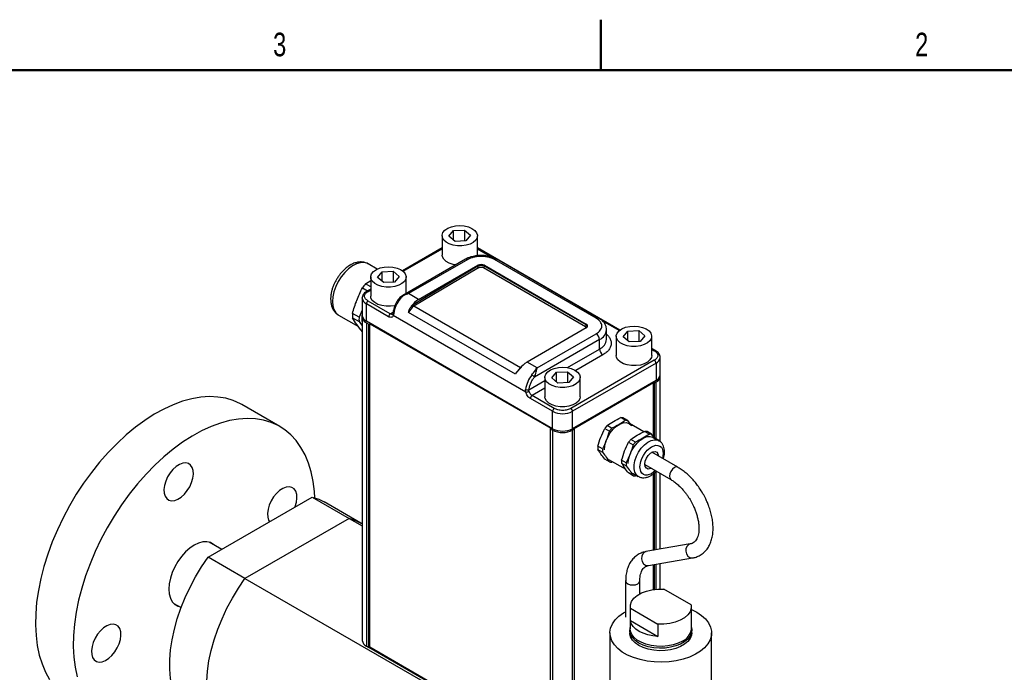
# Model space of a CAD drawing. Header units: inches. Extents: x 0.2 to 33.8, y 0.2 to 21.8.
# Tile 7 of 8: x 21.7 to 28.2, y 17.5 to 21.8. Entities that reach past the tile are written whole.
import ezdxf

# ---------------------------------------------------------------- set-up
doc = ezdxf.new("R2010")
doc.units = ezdxf.units.IN
doc.header["$MEASUREMENT"] = 0
doc.styles.add('SLDTEXTSTYLE0', font='TXT', dxfattribs={"width": 0.75})

msp = doc.modelspace()

# ---------------------------------------------------------------- linework, layer by layer
at = {"color": 7, "linetype": 'Continuous', "lineweight": 50}
for p, q in [((25.5, 21.5), (25.5, 21.8346)), ((0.5, 21.5), (33.5, 21.5))]:
    msp.add_line(p, q, dxfattribs=at)
at = {"color": 7, "linetype": 'Continuous', "lineweight": 25}
for p, q in [((24.4482, 20.4027), (24.4482, 20.2751)), ((24.4934, 20.3996), (24.5247, 20.4371)), ((24.5247, 20.4371), (24.5967, 20.4402)), ((24.5247, 20.3731), (24.5247, 20.4371)), ((24.5967, 20.4402), (24.6373, 20.4058)), ((24.5967, 20.4402), (24.5967, 20.3679)), ((24.6373, 20.4058), (24.606, 20.3683)), ((24.6826, 20.2751), (24.6826, 20.4027)), ((24.5341, 20.3652), (24.4934, 20.3996)), ((24.606, 20.3683), (24.5341, 20.3652)), ((24.4482, 20.3225), (24.1861, 20.1712)), ((25.6256, 19.7781), (24.6826, 20.3225)), ((24.0185, 20.1822), (23.959, 20.2166)), ((24.6024, 20.2469), (24.1888, 20.0081)), ((24.618, 20.2453), (24.2265, 20.0193)), ((24.2928, 19.981), (24.6843, 20.2071)), ((24.6843, 20.2005), (24.6843, 20.2071)), ((24.7285, 20.2071), (25.4028, 19.8179)), ((24.7285, 20.2008), (24.7285, 20.2071)), ((25.469, 19.8561), (24.7948, 20.2453)), ((25.4847, 19.8577), (24.8104, 20.2469)), ((24.0211, 20.1269), (24.0524, 20.1644)), ((24.0524, 20.1644), (24.1243, 20.1676)), ((24.0524, 20.1004), (24.0524, 20.1644)), ((24.1243, 20.1676), (24.165, 20.1331)), ((24.1243, 20.1676), (24.1243, 20.0952)), ((24.6843, 20.2005), (24.256, 19.9445)), ((24.6897, 20.1913), (24.2614, 19.9354)), ((24.7233, 20.1917), (25.3975, 19.8025)), ((25.4028, 19.8116), (24.7285, 20.2008)), ((23.9422, 20.0844), (23.9758, 20.1063)), ((23.9758, 20.065), (23.9422, 20.0844)), ((23.9758, 20.13), (23.9758, 20.0024)), ((24.0617, 20.0925), (24.0211, 20.1269)), ((24.1337, 20.0956), (24.0617, 20.0925)), ((24.165, 20.1331), (24.1337, 20.0956)), ((24.2102, 20.0205), (24.2102, 20.13)), ((23.9205, 20.0574), (23.9547, 20.0376)), ((23.9758, 20.0498), (23.9504, 20.0351)), ((24.2928, 19.981), (24.2265, 20.0193)), ((23.8786, 19.9606), (23.8774, 19.9568)), ((23.9197, 19.9897), (23.9197, 19.8747)), ((23.9472, 19.8364), (23.9472, 19.9514)), ((24.0939, 19.8667), (23.9472, 19.9514)), ((24.105, 19.8859), (23.9582, 19.9706)), ((23.8988, 19.8633), (23.855, 19.8886)), ((23.9197, 19.9102), (23.8988, 19.8633)), ((24.128, 19.8883), (24.125, 19.8738)), ((24.934, 19.4851), (24.2262, 19.8937)), ((24.256, 19.9445), (24.2435, 19.9352)), ((23.7631, 19.8772), (23.894, 19.8016)), ((23.855, 19.8596), (23.8988, 19.8343)), ((23.8988, 19.8343), (23.9198, 19.8063)), ((23.9198, 19.8649), (23.9198, 17.7214)), ((25.18, 19.1247), (23.9472, 19.8364)), ((23.9474, 19.8265), (23.9638, 19.817)), ((23.9474, 19.8265), (23.9474, 17.6831)), ((23.9638, 19.817), (23.9691, 19.8201)), ((23.9638, 17.6736), (23.9638, 19.817)), ((23.9641, 19.8172), (23.9641, 17.7634)), ((23.9691, 19.8201), (25.1687, 19.1275)), ((23.9691, 17.6766), (23.9691, 19.8201)), ((25.0022, 19.3674), (24.125, 19.8738)), ((25.4028, 19.8116), (25.4028, 19.8179)), ((25.4028, 19.7923), (25.0112, 19.5663)), ((25.0775, 19.528), (25.469, 19.7541)), ((25.5369, 19.7163), (25.5369, 19.7796)), ((25.6467, 19.7338), (25.678, 19.7713)), ((25.678, 19.7713), (25.75, 19.7745)), ((25.678, 19.7073), (25.678, 19.7713)), ((25.75, 19.7745), (25.7906, 19.74)), ((25.75, 19.7745), (25.75, 19.7021)), ((25.4911, 19.7158), (25.0597, 19.4668)), ((25.4911, 19.6525), (25.4911, 19.7158)), ((25.6015, 19.7369), (25.6015, 19.6093)), ((25.6873, 19.6994), (25.6467, 19.7338)), ((25.7593, 19.7025), (25.6873, 19.6994)), ((25.7906, 19.74), (25.7593, 19.7025)), ((25.8358, 19.6093), (25.8358, 19.7369)), ((25.8613, 19.642), (25.8358, 19.6567)), ((25.0775, 19.528), (25.0112, 19.5663)), ((25.8534, 19.5775), (25.3016, 19.2588)), ((25.8645, 19.5583), (25.3126, 19.2397)), ((25.8645, 19.5583), (25.8645, 19.4433)), ((25.892, 19.4816), (25.892, 19.5966)), ((24.9529, 19.5089), (24.9566, 19.513)), ((24.9744, 19.5298), (24.9619, 19.5205)), ((25.1743, 19.4611), (25.2057, 19.4987)), ((25.2057, 19.4987), (25.2776, 19.5018)), ((25.2057, 19.4346), (25.2057, 19.4987)), ((25.2776, 19.5018), (25.3183, 19.4674)), ((25.2776, 19.5018), (25.2776, 19.4294)), ((25.1291, 19.4642), (25.1291, 19.3367)), ((25.215, 19.4267), (25.1743, 19.4611)), ((25.287, 19.4298), (25.215, 19.4267)), ((25.3183, 19.4674), (25.287, 19.4298)), ((25.8645, 19.4433), (25.3126, 19.1247)), ((25.319, 19.1247), (25.8475, 19.4298)), ((25.3635, 19.3367), (25.3635, 19.4642)), ((25.8475, 19.4298), (25.8528, 19.4268)), ((25.8475, 19.4298), (25.8475, 19.0716)), ((25.8479, 19.0712), (25.8479, 19.4296)), ((25.8643, 19.4334), (25.8528, 19.4268)), ((25.8528, 19.4268), (25.8528, 19.0646)), ((25.8919, 19.0399), (25.8919, 19.4718)), ((25.0022, 19.3674), (25.0011, 19.3843)), ((25.18, 19.2397), (25.0333, 19.3244)), ((25.1911, 19.2588), (25.0443, 19.3436)), ((23.3733, 19.1393), (23.1228, 19.284)), ((25.18, 19.1247), (25.18, 19.2397)), ((25.3126, 19.1247), (25.3126, 19.2397)), ((25.6319, 19.1977), (25.6625, 19.18)), ((25.6777, 19.1786), (25.6471, 19.1963)), ((25.6963, 19.154), (25.6777, 19.1786)), ((25.1687, 19.1275), (25.1634, 19.1245)), ((25.1634, 19.1245), (25.1798, 19.115)), ((25.1634, 19.1245), (25.1634, 16.9811)), ((25.1798, 19.115), (25.1798, 16.9716)), ((25.3243, 19.1216), (25.3128, 19.115)), ((25.3128, 16.9716), (25.3128, 19.115)), ((25.3243, 19.1216), (25.319, 19.1247)), ((25.3243, 16.9782), (25.3243, 19.1216)), ((25.525, 19.1258), (25.5556, 19.1082)), ((25.5708, 19.1271), (25.5402, 19.1448)), ((25.7837, 19.1035), (25.688, 19.1587)), ((25.7897, 19.1066), (25.8204, 19.0889)), ((25.8356, 19.0875), (25.805, 19.1052)), ((25.6828, 19.0347), (25.7135, 19.017)), ((25.7287, 19.0359), (25.6981, 19.0536)), ((25.8541, 19.0628), (25.8356, 19.0875)), ((25.884, 19.0456), (25.8459, 19.0676)), ((25.5098, 18.99), (25.4791, 19.0077)), ((25.4791, 18.9874), (25.5098, 18.9697)), ((26.0096, 18.8689), (25.8374, 18.9682)), ((25.5556, 18.9045), (25.525, 18.9222)), ((25.5509, 18.9212), (25.6643, 18.8557)), ((25.5708, 18.9031), (25.5769, 18.9062)), ((25.6676, 18.8989), (25.637, 18.9165)), ((25.637, 18.8963), (25.6676, 18.8786)), ((25.7906, 18.887), (25.9627, 18.7877)), ((26.0103, 18.8684), (26.0098, 18.8688)), ((25.7135, 18.8133), (25.6828, 18.831)), ((25.7087, 18.8301), (25.7469, 18.808)), ((25.7287, 18.812), (25.7347, 18.8151)), ((25.8475, 18.8261), (25.8475, 18.3184)), ((25.8479, 18.3184), (25.8479, 18.8264)), ((25.8528, 18.8302), (25.8528, 18.3193)), ((25.8919, 18.3261), (25.8919, 18.8286)), ((22.8997, 18.2727), (23.5893, 18.6707)), ((23.5893, 18.6707), (23.8328, 18.5301)), ((23.9113, 18.4992), (23.6677, 18.6398)), ((23.8328, 18.5301), (23.1433, 18.1321)), ((23.8328, 18.5301), (23.9198, 18.4799)), ((23.9198, 18.4942), (23.9113, 18.4992)), ((22.9894, 18.3245), (22.9059, 18.3727)), ((26.0909, 18.3607), (25.7981, 18.3098)), ((23.1433, 18.1321), (22.8997, 18.2727)), ((25.8142, 18.2174), (26.1069, 18.2683)), ((25.8475, 18.2232), (25.8475, 18.0594)), ((25.8479, 18.0595), (25.8479, 18.2233)), ((25.8528, 18.2241), (25.8528, 18.0601)), ((25.8919, 18.0628), (25.8919, 18.2309)), ((23.1433, 18.1321), (25.3231, 16.8737)), ((25.6634, 18.1161), (25.6625, 17.8765)), ((25.7568, 18.0308), (25.7572, 18.1157)), ((26.0977, 17.9571), (25.9155, 18.0623)), ((22.6716, 17.9669), (22.7206, 17.9387)), ((25.6936, 17.9459), (25.6936, 17.7989)), ((25.6946, 17.8531), (25.6946, 17.9347)), ((25.6946, 17.9347), (25.8767, 17.8296)), ((26.0986, 17.7989), (26.0986, 17.9459)), ((25.6946, 17.8531), (25.8767, 17.7479)), ((25.8767, 17.8296), (25.8767, 17.7479)), ((23.9638, 17.7636), (23.9641, 17.7634)), ((23.9691, 17.7617), (23.9638, 17.7587)), ((23.9691, 17.7515), (23.9638, 17.7485)), ((23.9641, 17.7634), (23.9691, 17.7662)), ((25.5596, 17.7718), (25.5596, 17.2247)), ((25.6911, 17.7881), (25.6911, 17.7718)), ((26.1011, 17.7718), (26.1011, 17.7881)), ((26.2326, 17.2247), (26.2326, 17.7718)), ((23.9638, 17.6736), (23.9474, 17.6831)), ((23.9638, 17.687), (23.9691, 17.684)), ((23.9638, 17.6768), (25.1634, 16.9843)), ((25.1634, 16.9872), (23.9691, 17.6766))]:
    msp.add_line(p, q, dxfattribs=at)
at = {"color": 8, "linetype": 'Continuous', "lineweight": 25}
for p, q in [((24.1899, 20.1681), (24.4482, 20.3172)), ((24.6826, 20.3172), (24.7823, 20.2596)), ((23.9582, 20.0343), (23.9758, 20.0445)), ((24.105, 19.8859), (24.1239, 19.8968)), ((24.9675, 19.5277), (24.2614, 19.9354)), ((25.5057, 19.842), (25.6218, 19.775)), ((25.2779, 19.5294), (25.4911, 19.6525)), ((25.8358, 19.6514), (25.8534, 19.6412)), ((25.5132, 19.6142), (25.3327, 19.51)), ((25.0231, 19.3823), (25.1291, 19.4435)), ((25.8643, 19.4334), (25.8643, 19.057)), ((25.1291, 19.3925), (25.0443, 19.3436)), ((25.9124, 18.9597), (25.9076, 18.9277)), ((25.8643, 18.8411), (25.8643, 18.3213)), ((25.8643, 18.2261), (25.8643, 18.0614))]:
    msp.add_line(p, q, dxfattribs=at)
at = {"color": 7, "linetype": 'Continuous', "lineweight": 25, "flags": 128}
for points in [[(24.671, 20.3734), (24.655, 20.3591), (24.6334, 20.3476), (24.6075, 20.3396), (24.579, 20.3355), (24.5496, 20.3357), (24.5213, 20.34), (24.4956, 20.3483), (24.4744, 20.3601), (24.4589, 20.3745), (24.4501, 20.3906), (24.4485, 20.4076), (24.4542, 20.4242), (24.467, 20.4395), (24.4859, 20.4524), (24.5098, 20.4623), (24.5372, 20.4684), (24.5664, 20.4704), (24.5955, 20.4681), (24.6227, 20.4617), (24.6463, 20.4516), (24.6649, 20.4384), (24.6771, 20.423), (24.6824, 20.4064), (24.6803, 20.3894), (24.671, 20.3734)], [(24.5375, 20.2094), (24.5213, 20.2124), (24.4956, 20.2207), (24.4744, 20.2325), (24.4589, 20.2469), (24.4501, 20.263), (24.4482, 20.2751)], [(24.1986, 20.1007), (24.1826, 20.0864), (24.1611, 20.0749), (24.1352, 20.0669), (24.1067, 20.0628), (24.0773, 20.063), (24.0489, 20.0674), (24.0233, 20.0757), (24.0021, 20.0874), (23.9865, 20.1018), (23.9777, 20.1179), (23.9761, 20.1349), (23.9819, 20.1515), (23.9946, 20.1668), (24.0136, 20.1798), (24.0375, 20.1896), (24.0649, 20.1957), (24.0941, 20.1977), (24.1232, 20.1954), (24.1504, 20.189), (24.174, 20.1789), (24.1925, 20.1658), (24.2048, 20.1504), (24.21, 20.1337), (24.2079, 20.1168), (24.1986, 20.1007)], [(23.9197, 19.9894), (23.9197, 19.9897), (23.9198, 19.9914)], [(24.1367, 19.9397), (24.1352, 19.9393), (24.1067, 19.9353), (24.0773, 19.9354), (24.0489, 19.9398), (24.0233, 19.9481), (24.0021, 19.9598), (23.9865, 19.9742), (23.9777, 19.9904), (23.9758, 20.0024)], [(25.8242, 19.7076), (25.8083, 19.6933), (25.7867, 19.6818), (25.7608, 19.6738), (25.7323, 19.6697), (25.7029, 19.6699), (25.6746, 19.6743), (25.6489, 19.6826), (25.6277, 19.6943), (25.6122, 19.7087), (25.6034, 19.7248), (25.6018, 19.7418), (25.6075, 19.7584), (25.6203, 19.7737), (25.6392, 19.7867), (25.6631, 19.7965), (25.6905, 19.8026), (25.7197, 19.8046), (25.7488, 19.8023), (25.776, 19.7959), (25.7996, 19.7858), (25.8182, 19.7727), (25.8304, 19.7573), (25.8357, 19.7406), (25.8336, 19.7237), (25.8242, 19.7076)], [(25.8242, 19.58), (25.8083, 19.5658), (25.7867, 19.5543), (25.7608, 19.5462), (25.7323, 19.5422), (25.7029, 19.5423), (25.6746, 19.5467), (25.6489, 19.555), (25.6277, 19.5667), (25.6122, 19.5811), (25.6034, 19.5973), (25.6015, 19.6093)], [(25.8358, 19.6093), (25.8336, 19.5961), (25.8242, 19.58)], [(25.3519, 19.4349), (25.3359, 19.4207), (25.3143, 19.4092), (25.2885, 19.4011), (25.26, 19.3971), (25.2306, 19.3972), (25.2022, 19.4016), (25.1766, 19.4099), (25.1554, 19.4216), (25.1398, 19.436), (25.131, 19.4522), (25.1294, 19.4691), (25.1352, 19.4857), (25.1479, 19.501), (25.1669, 19.514), (25.1908, 19.5238), (25.2182, 19.5299), (25.2474, 19.5319), (25.2765, 19.5296), (25.3037, 19.5232), (25.3273, 19.5131), (25.3458, 19.5), (25.3581, 19.4846), (25.3633, 19.4679), (25.3612, 19.451), (25.3519, 19.4349)], [(23.1228, 19.284), (23.1129, 19.2895), (23.066, 19.3107), (23.0159, 19.3258), (22.9631, 19.3345), (22.9077, 19.3369), (22.8502, 19.3329), (22.7909, 19.3226), (22.7301, 19.306), (22.6683, 19.2832), (22.6057, 19.2544), (22.5429, 19.2197), (22.4802, 19.1794), (22.4179, 19.1336), (22.3565, 19.0828), (22.2963, 19.0271), (22.2377, 18.967), (22.1811, 18.9028), (22.1268, 18.8349), (22.0752, 18.7637), (22.0265, 18.6897), (21.9811, 18.6133), (21.9393, 18.535), (21.9013, 18.4553), (21.8673, 18.3747), (21.8375, 18.2936), (21.8122, 18.2125), (21.7915, 18.132), (21.7755, 18.0526), (21.7643, 17.9748), (21.758, 17.8989), (21.7566, 17.8256), (21.7602, 17.7552), (21.7687, 17.6882), (21.782, 17.6249), (21.8001, 17.5659), (21.8229, 17.5114), (21.8502, 17.4618)], [(25.3519, 19.3073), (25.3359, 19.2931), (25.3143, 19.2816), (25.2885, 19.2735), (25.26, 19.2695), (25.2306, 19.2696), (25.2022, 19.274), (25.1766, 19.2823), (25.1554, 19.294), (25.1398, 19.3084), (25.131, 19.3246), (25.1291, 19.3367)], [(25.3635, 19.3367), (25.3612, 19.3234), (25.3519, 19.3073)], [(23.6068, 18.666), (23.6041, 18.7075), (23.5956, 18.7746), (23.5823, 18.8378), (23.5642, 18.8968), (23.5414, 18.9513), (23.5141, 19.0009), (23.4824, 19.0453), (23.4466, 19.0843), (23.4069, 19.1175), (23.3634, 19.1448), (23.3165, 19.1661), (23.2665, 19.1811), (23.2136, 19.1899), (23.1583, 19.1923), (23.1008, 19.1883), (23.0414, 19.178), (22.9807, 19.1614), (22.9188, 19.1386), (22.8563, 19.1098), (22.7935, 19.0751), (22.7307, 19.0347), (22.6684, 18.989), (22.607, 18.9381), (22.5468, 18.8825), (22.4883, 18.8224), (22.4317, 18.7582), (22.3774, 18.6903), (22.3258, 18.6191), (22.2771, 18.5451), (22.2317, 18.4687), (22.1898, 18.3904), (22.1518, 18.3107), (22.1178, 18.23), (22.0881, 18.1489), (22.0627, 18.0679), (22.042, 17.9874), (22.026, 17.908), (22.0148, 17.8301), (22.0085, 17.7543), (22.0072, 17.6809), (22.0107, 17.6105), (22.0192, 17.5435), (22.0325, 17.4803)], [(25.5226, 18.984), (25.5253, 19.0113), (25.5329, 19.0402), (25.5453, 19.069), (25.5617, 19.0963), (25.5811, 19.1205), (25.6027, 19.1404), (25.6251, 19.1548), (25.6473, 19.1631), (25.6679, 19.1647), (25.6859, 19.1596), (25.7004, 19.1481), (25.7033, 19.1444)], [(25.6805, 18.8929), (25.6831, 18.9202), (25.6908, 18.949), (25.7032, 18.9779), (25.7195, 19.0051), (25.739, 19.0294), (25.7605, 19.0492), (25.783, 19.0637), (25.8051, 19.072), (25.8258, 19.0736), (25.8438, 19.0685), (25.8582, 19.057), (25.8611, 19.0532)], [(25.885, 19.045), (25.8898, 19.0417), (25.8914, 19.0403)], [(25.7905, 18.8893), (25.7932, 18.9086), (25.801, 18.9287), (25.813, 18.9472), (25.8277, 18.9619), (25.8433, 18.9709), (25.8579, 18.9732), (25.8699, 18.9685), (25.8777, 18.9574), (25.8804, 18.9435)], [(22.7216, 18.6715), (22.7425, 18.6907), (22.7616, 18.714), (22.7778, 18.7402), (22.7903, 18.7681), (22.7985, 18.7962), (22.802, 18.8231), (22.8007, 18.8474), (22.7945, 18.868), (22.7838, 18.8838), (22.7692, 18.8941), (22.7513, 18.8982), (22.7311, 18.896), (22.7096, 18.8877), (22.6878, 18.8735), (22.6668, 18.8543), (22.6478, 18.831), (22.6316, 18.8048), (22.6191, 18.7769), (22.6109, 18.7488), (22.6074, 18.7219), (22.6087, 18.6976), (22.6149, 18.677), (22.6256, 18.6611), (22.6402, 18.6509), (22.6581, 18.6468), (22.6783, 18.6489), (22.6998, 18.6573), (22.7216, 18.6715)], [(25.8335, 18.8623), (25.8277, 18.8597), (25.813, 18.8573), (25.801, 18.862), (25.7932, 18.8731), (25.7905, 18.8893)], [(23.4734, 18.6038), (23.4756, 18.6096), (23.4838, 18.6377), (23.4873, 18.6646), (23.486, 18.6889), (23.4798, 18.7095), (23.4691, 18.7253), (23.4545, 18.7356), (23.4366, 18.7397), (23.4164, 18.7375), (23.3949, 18.7292), (23.3731, 18.715), (23.3522, 18.6958), (23.3331, 18.6725), (23.317, 18.6463), (23.3044, 18.6184), (23.2962, 18.5903), (23.2927, 18.5634), (23.2941, 18.5391), (23.3002, 18.5184), (23.3067, 18.5076)], [(23.5893, 18.6707), (23.6324, 18.657), (23.6677, 18.6398)], [(23.8328, 18.5301), (23.8759, 18.5164), (23.9113, 18.4992)], [(23.9113, 18.4992), (23.8759, 18.5164), (23.8328, 18.5301)], [(22.9432, 18.3511), (22.9359, 18.3577), (22.9152, 18.3697), (22.8913, 18.3752), (22.8648, 18.3742), (22.8365, 18.3666), (22.8074, 18.3527), (22.7783, 18.333), (22.7501, 18.3079), (22.7236, 18.2784), (22.6996, 18.2452), (22.6789, 18.2094), (22.6622, 18.172), (22.6498, 18.1343), (22.6422, 18.0973), (22.6397, 18.0622), (22.6422, 18.03), (22.6498, 18.0018), (22.6622, 17.9783), (22.6789, 17.9604), (22.6996, 17.9484), (22.709, 17.9454)], [(22.8213, 17.1737), (22.8168, 17.1763), (22.7804, 17.2023), (22.7479, 17.2342), (22.7196, 17.2716), (22.6956, 17.3143), (22.6762, 17.3619), (22.6614, 17.414), (22.6515, 17.4702), (22.6466, 17.5301), (22.6466, 17.593), (22.6515, 17.6586), (22.6614, 17.7262), (22.6762, 17.7954), (22.6956, 17.8654), (22.7196, 17.9358), (22.7479, 18.006), (22.7804, 18.0753), (22.8168, 18.1433), (22.8566, 18.2092), (22.8997, 18.2727)], [(23.0649, 17.033), (23.0603, 17.0357), (23.024, 17.0617), (22.9915, 17.0935), (22.9632, 17.131), (22.9392, 17.1736), (22.9197, 17.2213), (22.905, 17.2734), (22.8951, 17.3296), (22.8902, 17.3895), (22.8902, 17.4524), (22.8951, 17.518), (22.905, 17.5856), (22.9197, 17.6548), (22.9392, 17.7248), (22.9632, 17.7952), (22.9915, 17.8654), (23.024, 17.9347), (23.0603, 18.0026), (23.1002, 18.0686), (23.1433, 18.1321)], [(23.0649, 17.033), (23.0603, 17.0357), (23.024, 17.0617), (22.9915, 17.0935), (22.9632, 17.131), (22.9392, 17.1736), (22.9197, 17.2213), (22.905, 17.2734), (22.8951, 17.3296), (22.8902, 17.3895), (22.8902, 17.4524), (22.8951, 17.518), (22.905, 17.5856), (22.9197, 17.6548), (22.9392, 17.7248), (22.9632, 17.7952), (22.9915, 17.8654), (23.024, 17.9347), (23.0603, 18.0026), (23.1002, 18.0686), (23.1433, 18.1321)], [(25.6642, 18.1207), (25.6634, 18.116), (25.6634, 18.1159)], [(25.6946, 17.9347), (25.6947, 17.9576), (25.7024, 17.98), (25.7176, 18.0011), (25.7396, 18.0201), (25.7676, 18.0363), (25.8006, 18.049), (25.8371, 18.0577), (25.8759, 18.0622), (25.9155, 18.0623)], [(26.0986, 17.9269), (26.1341, 17.9091), (26.1662, 17.8877), (26.1925, 17.8637), (26.2126, 17.8378), (26.2259, 17.8105), (26.2321, 17.7824), (26.2312, 17.7541), (26.2232, 17.7261), (26.2082, 17.6991), (26.1865, 17.6736), (26.1587, 17.6503), (26.1252, 17.6295), (26.0869, 17.6118), (26.0445, 17.5974), (25.999, 17.5868), (25.9512, 17.5801), (25.9023, 17.5776), (25.8532, 17.5791), (25.8051, 17.5848), (25.7589, 17.5944), (25.7156, 17.6078), (25.6762, 17.6248), (25.6415, 17.6448), (25.6122, 17.6676), (25.5889, 17.6926), (25.5722, 17.7192), (25.5624, 17.747), (25.5597, 17.7753), (25.5642, 17.8036), (25.5757, 17.8311), (25.5941, 17.8574), (25.6189, 17.8819), (25.6497, 17.904), (25.6626, 17.9116)], [(26.0977, 17.9571), (26.0976, 17.9343), (26.0899, 17.9118), (26.0747, 17.8907), (26.0526, 17.8717), (26.0246, 17.8556), (25.9917, 17.8429), (25.9552, 17.8341), (25.9163, 17.8296), (25.8767, 17.8296)], [(22.2418, 17.6031), (22.2627, 17.6223), (22.2817, 17.6456), (22.2979, 17.6718), (22.3104, 17.6997), (22.3186, 17.7278), (22.3221, 17.7547), (22.3208, 17.779), (22.3146, 17.7996), (22.3039, 17.8154), (22.2893, 17.8257), (22.2714, 17.8298), (22.2512, 17.8276), (22.2297, 17.8193), (22.2079, 17.8051), (22.187, 17.7859), (22.168, 17.7626), (22.1518, 17.7364), (22.1393, 17.7085), (22.131, 17.6804), (22.1275, 17.6535), (22.1289, 17.6292), (22.135, 17.6086), (22.1457, 17.5927), (22.1604, 17.5825), (22.1782, 17.5784), (22.1984, 17.5806), (22.22, 17.5889), (22.2418, 17.6031)], [(26.0986, 17.8065), (26.1009, 17.7936), (26.0992, 17.7718), (26.0905, 17.7505), (26.0752, 17.7305), (26.0539, 17.7125), (26.0271, 17.6971), (25.9959, 17.6847), (25.9613, 17.6759), (25.9245, 17.6709), (25.8867, 17.6699), (25.8492, 17.6729), (25.8133, 17.6798), (25.7803, 17.6905), (25.7512, 17.7044), (25.727, 17.7212), (25.7086, 17.7403), (25.6966, 17.761), (25.6914, 17.7826), (25.6931, 17.8045), (25.6936, 17.8065)], [(26.0393, 17.7163), (26.0106, 17.7025), (25.9779, 17.692), (25.9425, 17.6851), (25.9055, 17.6822), (25.8682, 17.6832), (25.8318, 17.6881), (25.7976, 17.6968), (25.7668, 17.709), (25.7404, 17.7243), (25.7192, 17.7421), (25.7041, 17.7618), (25.6956, 17.7828), (25.6936, 17.7989)], [(25.8767, 17.7479), (25.8425, 17.7515), (25.8098, 17.7585), (25.7796, 17.7687), (25.753, 17.7816), (25.7305, 17.797), (25.713, 17.8144), (25.7009, 17.8333), (25.6946, 17.8531)], [(26.1011, 17.7718), (26.0992, 17.7554), (26.0905, 17.7342), (26.0752, 17.7142), (26.0539, 17.6962), (26.0271, 17.6807), (25.9959, 17.6684), (25.9613, 17.6596), (25.9245, 17.6546), (25.8867, 17.6536), (25.8492, 17.6566), (25.8133, 17.6635), (25.7803, 17.6741), (25.7512, 17.6881), (25.727, 17.7049), (25.7086, 17.724), (25.6966, 17.7447), (25.6914, 17.7663), (25.6911, 17.7718)]]:
    msp.add_lwpolyline(points, dxfattribs=at)
at = {"color": 8, "linetype": 'Continuous', "lineweight": 25, "flags": 128}
for points in [[(23.959, 20.2166), (23.9518, 20.2202), (23.9303, 20.2255), (23.9063, 20.2243), (23.8807, 20.2167), (23.8544, 20.2029), (23.8284, 20.1835), (23.8035, 20.1592), (23.7807, 20.1308), (23.7608, 20.0994), (23.7445, 20.0661), (23.7324, 20.0321), (23.725, 19.9987), (23.7225, 19.9669), (23.725, 19.9381), (23.7324, 19.9132), (23.7445, 19.8931), (23.7608, 19.8786), (23.7631, 19.8772)], [(24.1699, 19.9848), (24.1679, 19.9859), (24.1661, 19.9867), (24.1647, 19.9871), (24.1638, 19.9871), (24.1633, 19.9868)], [(24.128, 19.8883), (24.1261, 19.8896), (24.1246, 19.8911), (24.1237, 19.8926), (24.1234, 19.8941), (24.1234, 19.8946)], [(25.7465, 18.8082), (25.7344, 18.8185), (25.7243, 18.8359), (25.7191, 18.8582), (25.7191, 18.8842), (25.7243, 18.9125), (25.7344, 18.9416), (25.7489, 18.9698), (25.767, 18.9958), (25.7877, 19.018), (25.8098, 19.0353), (25.8323, 19.0468), (25.8539, 19.0518), (25.8734, 19.0501), (25.885, 19.045)], [(25.8608, 18.8465), (25.8355, 18.8264), (25.8071, 18.8163), (25.7934, 18.8165), (25.781, 18.821), (25.771, 18.8294), (25.7639, 18.8412), (25.7585, 18.8708), (25.7639, 18.9067), (25.771, 18.9267), (25.781, 18.9467), (25.7934, 18.9653), (25.8071, 18.9815), (25.8355, 19.0041), (25.8638, 19.0143), (25.8776, 19.014), (25.8899, 19.0095), (25.8999, 19.0011), (25.907, 18.9893), (25.9124, 18.9597), (25.9124, 18.9597)], [(26.0098, 18.8688), (26.0097, 18.8688), (25.999, 18.871), (25.9863, 18.8666), (25.9736, 18.8565), (25.9628, 18.842), (25.9556, 18.8254), (25.953, 18.8093), (25.9555, 18.7961), (25.9626, 18.7877), (25.9628, 18.7876)], [(26.0907, 18.3606), (26.081, 18.3571), (26.0697, 18.3466), (26.0628, 18.3312), (26.0614, 18.3133), (26.0657, 18.2955), (26.0751, 18.2807), (26.0881, 18.2709), (26.1028, 18.2679), (26.1069, 18.2683)], [(25.7981, 18.3098), (25.7882, 18.3062), (25.7769, 18.2957), (25.77, 18.2803), (25.7687, 18.2624), (25.773, 18.2446), (25.7824, 18.2298), (25.7954, 18.2201), (25.81, 18.217), (25.8142, 18.2174)], [(25.6634, 18.1159), (25.667, 18.1057), (25.6772, 18.0969), (25.6924, 18.091), (25.7103, 18.0889), (25.7283, 18.0909), (25.7435, 18.0967), (25.7536, 18.1055), (25.7572, 18.1155)]]:
    msp.add_lwpolyline(points, dxfattribs=at)
at = {"color": 7, "linetype": 'Continuous', "lineweight": 25}
for centre, radius, start, end in [((24.6089, 20.2326), 0.0157, 54.38242, 114.30712), ((24.7064, 20.1644), 0.048, 62.60967, 117.39033), ((24.696, 20.2012), 0.0117, 183.63885, 237.52085), ((24.717, 20.2013), 0.0116, 303.22971, 357.34769), ((24.2038, 19.8519), 0.35, 138.36548, 144.04537), ((23.9712, 19.9503), 0.024, 122.60548, 177.39452), ((24.3267, 19.8595), 0.2007, 141.34696, 171.7316), ((24.38, 19.8377), 0.1678, 121.32924, 144.46689), ((24.0586, 19.8741), 0.2042, 175.93093, 184.06907), ((24.1004, 19.8563), 0.1833, 170.37119, 189.82048), ((24.1179, 19.8656), 0.024, 122.60548, 177.39452), ((24.3132, 19.856), 0.0948, 123.11163, 156.52364), ((24.2676, 19.9453), 0.0117, 183.63885, 237.52085), ((24.1024, 19.8488), 0.2042, 175.93093, 184.06907), ((23.9666, 19.8793), 0.0472, 185.6948, 245.62534), ((23.9649, 19.8677), 0.0448, 177.76601, 246.92774), ((25.3979, 19.8051), 0.0136, 290.78342, 69.21658), ((25.3912, 19.8121), 0.0116, 303.22971, 357.34769), ((25.4432, 19.7136), 0.048, 2.60548, 57.39452), ((25.5391, 19.6547), 0.048, 182.60548, 237.39452), ((25.0984, 19.423), 0.1678, 121.32924, 144.46689), ((25.8405, 19.5572), 0.024, 2.60548, 57.39452), ((25.1998, 19.3554), 0.2007, 141.34696, 171.7316), ((25.0111, 19.4257), 0.0636, 40.14892, 59.92062), ((25.8479, 19.4739), 0.0437, 292.05281, 3.25344), ((25.845, 19.4862), 0.0472, 294.37466, 354.3052), ((25.0144, 19.4088), 0.0279, 241.59252, 288.18079), ((25.0049, 19.4053), 0.038, 265.91885, 299.4458), ((25.0709, 19.3846), 0.0488, 194.68144, 237.11209), ((25.0573, 19.3233), 0.024, 122.60548, 177.39452), ((25.204, 19.2386), 0.024, 122.60548, 177.39452), ((25.2463, 19.3677), 0.1441, 242.60967, 297.39033), ((25.2886, 19.2386), 0.024, 2.60548, 57.39452), ((25.6341, 19.1365), 0.0612, 77.72327, 92.0577), ((25.6647, 19.1188), 0.0612, 77.72327, 92.0577), ((25.2463, 19.2433), 0.1445, 242.60967, 297.39033), ((25.2463, 19.2526), 0.1441, 242.60967, 297.39033), ((25.7233, 18.982), 0.245, 138.36548, 144.04537), ((25.754, 18.9643), 0.245, 138.36548, 144.04537), ((25.7919, 19.0454), 0.0612, 77.72327, 92.0577), ((25.8812, 18.8909), 0.245, 138.36548, 144.04537), ((25.9118, 18.8732), 0.245, 138.36548, 144.04537), ((25.8226, 19.0277), 0.0612, 77.72327, 92.0577), ((25.6217, 18.9975), 0.1429, 175.93093, 184.06907), ((25.6523, 18.9798), 0.1429, 175.93093, 184.06907), ((25.5686, 18.9643), 0.0612, 257.72327, 272.0577), ((25.7796, 18.9064), 0.1429, 175.93093, 184.06907), ((25.8102, 18.8887), 0.1429, 175.93093, 184.06907), ((25.7265, 18.8731), 0.0612, 257.72327, 272.0577), ((25.9983, 17.8083), 0.1008, 294.02892, 354.65094), ((23.9669, 17.7261), 0.0473, 185.6948, 245.62534)]:
    msp.add_arc(centre, radius, start, end, dxfattribs=at)
at = {"color": 8, "linetype": 'Continuous', "lineweight": 25}
for centre, radius, start, end in [((24.804, 20.2326), 0.0157, 65.69288, 125.61758), ((23.9536, 20.0279), 0.00788, 54.42612, 113.80714), ((23.9667, 19.9944), 0.0473, 186.10217, 245.58974), ((24.1141, 19.8983), 0.0155, 233.79438, 294.27646), ((24.1323, 19.8824), 0.0113, 161.52345, 229.85113), ((25.4782, 19.8433), 0.0158, 66.49444, 125.54739), ((25.4622, 19.7849), 0.0749, 292.73691, 355.96478), ((25.4587, 19.7241), 0.0786, 294.37466, 354.3052), ((25.858, 19.6348), 0.00791, 66.87253, 125.51403), ((25.846, 19.6006), 0.0461, 293.6592, 355.39342), ((25.0234, 19.4458), 0.0977, 127.35759, 156.25764)]:
    msp.add_arc(centre, radius, start, end, dxfattribs=at)
at = {"color": 7, "linetype": 'Continuous', "lineweight": 25}
for points, knots in [([(24.7064, 20.2722), (24.696, 20.2719), (24.6813, 20.2713), (24.6604, 20.268), (24.6431, 20.2641), (24.624, 20.2575), (24.6103, 20.2517), (24.6037, 20.2475), (24.6026, 20.2467)], [0, 0, 0, 0, 0.275084, 0.387032, 0.57102, 0.759224, 0.958997, 1, 1, 1, 1]), ([(24.8101, 20.2466), (24.8083, 20.2478), (24.8008, 20.2527), (24.7852, 20.259), (24.7661, 20.2651), (24.7474, 20.269), (24.7281, 20.2716), (24.7141, 20.272), (24.7064, 20.2722)], [0, 0, 0, 0, 0.066207, 0.277181, 0.480038, 0.630266, 0.797992, 1, 1, 1, 1]), ([(23.9576, 20.2167), (23.9525, 20.2195), (23.9406, 20.2259), (23.9192, 20.2297), (23.8951, 20.2292), (23.8705, 20.2233), (23.8467, 20.2129), (23.8246, 20.1991), (23.8046, 20.183), (23.7882, 20.1666), (23.774, 20.1502), (23.7609, 20.1327), (23.7527, 20.1193), (23.7483, 20.112)], [0, 0, 0, 0, 0.075487, 0.175728, 0.279102, 0.38513, 0.49068, 0.592024, 0.685765, 0.774682, 0.839873, 0.91251, 1, 1, 1, 1]), ([(24.7948, 20.2453), (24.7825, 20.2511), (24.7636, 20.2599), (24.732, 20.2654), (24.7064, 20.267), (24.6809, 20.2654), (24.6493, 20.2599), (24.6303, 20.2511), (24.618, 20.2453)], [0, 0, 0, 0, 0.239457, 0.368361, 0.5, 0.631639, 0.760543, 1, 1, 1, 1]), ([(24.7285, 20.2008), (24.727, 20.2016), (24.7239, 20.2032), (24.7165, 20.2053), (24.7064, 20.2064), (24.6963, 20.2052), (24.689, 20.2029), (24.6859, 20.2013), (24.6843, 20.2005)], [0, 0, 0, 0, 0.128329, 0.253696, 0.499986, 0.746284, 0.87166, 1, 1, 1, 1]), ([(24.6897, 20.1913), (24.6921, 20.1925), (24.6957, 20.1942), (24.7017, 20.1953), (24.7065, 20.1957), (24.7114, 20.1954), (24.7174, 20.1944), (24.721, 20.1928), (24.7233, 20.1917)], [0, 0, 0, 0, 0.23946, 0.369602, 0.500025, 0.630159, 0.760574, 1, 1, 1, 1]), ([(23.7483, 20.112), (23.7427, 20.1017), (23.735, 20.0872), (23.726, 20.065), (23.7196, 20.046), (23.7142, 20.0235), (23.7109, 20.0003), (23.7103, 19.9769), (23.7126, 19.9539), (23.7183, 19.932), (23.7276, 19.9115), (23.7412, 19.8939), (23.7532, 19.8823), (23.7614, 19.8786), (23.7627, 19.878)], [0, 0, 0, 0, 0.118784, 0.167254, 0.247057, 0.328944, 0.416027, 0.506179, 0.598765, 0.692864, 0.787786, 0.883426, 0.981078, 1, 1, 1, 1]), ([(23.855, 19.8886), (23.8639, 19.9176), (23.8817, 19.9762), (23.9075, 20.0302), (23.9205, 20.0574)], [0, 0, 0, 0, 0.496568, 1, 1, 1, 1]), ([(23.9506, 20.035), (23.9471, 20.0329), (23.9394, 20.0282), (23.9299, 20.0188), (23.9228, 20.0069), (23.9192, 19.9965), (23.9201, 19.9906), (23.9202, 19.9894)], [0, 0, 0, 0, 0.19107, 0.430305, 0.676649, 0.934195, 1, 1, 1, 1]), ([(23.9582, 19.9706), (23.952, 19.975), (23.9425, 19.9818), (23.9365, 19.9932), (23.9348, 20.0024), (23.9365, 20.0117), (23.9425, 20.0231), (23.952, 20.0299), (23.9582, 20.0343)], [0, 0, 0, 0, 0.2394568, 0.3683607, 0.5, 0.6316393, 0.7605432, 1, 1, 1, 1]), ([(24.2265, 20.0193), (24.2159, 20.0158), (24.1947, 20.0089), (24.1781, 19.9928), (24.1699, 19.9848)], [0, 0, 0, 0, 0.501335, 1, 1, 1, 1]), ([(24.1472, 19.963), (24.1428, 19.9547), (24.1367, 19.9431), (24.1302, 19.9253), (24.1259, 19.9107), (24.1243, 19.8999), (24.1235, 19.8946)], [0, 0, 0, 0, 0.371363, 0.521242, 0.766818, 1, 1, 1, 1]), ([(24.1634, 19.9868), (24.1628, 19.9861), (24.1568, 19.9789), (24.1518, 19.9706), (24.1472, 19.963)], [0, 0, 0, 0, 0.091534, 1, 1, 1, 1]), ([(24.1887, 20.0081), (24.1841, 20.0052), (24.1745, 19.9992), (24.1671, 19.991), (24.1633, 19.9868)], [0, 0, 0, 0, 0.487109, 1, 1, 1, 1]), ([(24.1215, 19.886), (24.1213, 19.8856), (24.1208, 19.8843), (24.1207, 19.8843), (24.1205, 19.8843), (24.1204, 19.8843)], [0, 0, 0, 0, 0.2555491, 0.7985077, 1, 1, 1, 1]), ([(24.1234, 19.8946), (24.1231, 19.8926), (24.1226, 19.8891), (24.1219, 19.887), (24.1216, 19.8861)], [0, 0, 0, 0, 0.569609, 1, 1, 1, 1]), ([(24.2262, 19.8937), (24.2281, 19.9011), (24.2318, 19.9159), (24.2396, 19.9288), (24.2435, 19.9352)], [0, 0, 0, 0, 0.499948, 1, 1, 1, 1]), ([(23.9205, 19.7664), (23.9077, 19.7829), (23.8819, 19.8163), (23.864, 19.8451), (23.855, 19.8596)], [0, 0, 0, 0, 0.496568, 1, 1, 1, 1]), ([(24.125, 19.8738), (24.1236, 19.8711), (24.1207, 19.8657), (24.1131, 19.862), (24.1039, 19.8619), (24.0972, 19.8651), (24.0939, 19.8667)], [0, 0, 0, 0, 0.244126, 0.5, 0.755874, 1, 1, 1, 1]), ([(25.469, 19.7541), (25.479, 19.7612), (25.4943, 19.7721), (25.5038, 19.7903), (25.5066, 19.8051), (25.5038, 19.8199), (25.4943, 19.8381), (25.479, 19.849), (25.469, 19.8561)], [0, 0, 0, 0, 0.239457, 0.368361, 0.5, 0.631639, 0.760543, 1, 1, 1, 1]), ([(25.5365, 19.7796), (25.5362, 19.7854), (25.5357, 19.798), (25.528, 19.8166), (25.5155, 19.8341), (25.5007, 19.8479), (25.4891, 19.8547), (25.4844, 19.8574)], [0, 0, 0, 0, 0.181325, 0.397821, 0.620936, 0.845666, 1, 1, 1, 1]), ([(25.3975, 19.8025), (25.3994, 19.8011), (25.4024, 19.799), (25.4041, 19.7955), (25.4047, 19.7934), (25.4044, 19.7923), (25.4044, 19.7921)], [0, 0, 0, 0, 0.453791, 0.700432, 0.947617, 1, 1, 1, 1]), ([(25.4117, 19.7987), (25.4118, 19.7994), (25.4119, 19.8022), (25.4093, 19.807), (25.4048, 19.8101), (25.4028, 19.8116)], [0, 0, 0, 0, 0.137, 0.602316, 1, 1, 1, 1]), ([(25.8534, 19.6412), (25.8597, 19.6368), (25.8692, 19.63), (25.8752, 19.6186), (25.8769, 19.6093), (25.8752, 19.6001), (25.8692, 19.5887), (25.8597, 19.5819), (25.8534, 19.5775)], [0, 0, 0, 0, 0.239457, 0.368361, 0.5, 0.631639, 0.760543, 1, 1, 1, 1]), ([(25.8914, 19.5969), (25.8913, 19.6009), (25.8909, 19.6102), (25.8837, 19.6231), (25.8737, 19.6343), (25.8648, 19.6395), (25.8609, 19.6417)], [0, 0, 0, 0, 0.222205, 0.506371, 0.785921, 1, 1, 1, 1]), ([(24.9619, 19.5205), (24.9572, 19.5145), (24.9477, 19.5027), (24.9385, 19.491), (24.934, 19.4851)], [0, 0, 0, 0, 0.500052, 1, 1, 1, 1]), ([(25.043, 19.4808), (25.0495, 19.4898), (25.0625, 19.5079), (25.0725, 19.5213), (25.0775, 19.528)], [0, 0, 0, 0, 0.498665, 1, 1, 1, 1]), ([(25.0597, 19.4668), (25.0621, 19.472), (25.0671, 19.4834), (25.0716, 19.5006), (25.0749, 19.5163), (25.0766, 19.5241), (25.0775, 19.528)], [0, 0, 0, 0, 0.228343, 0.498486, 0.748865, 1, 1, 1, 1]), ([(25.0231, 19.3823), (25.0243, 19.3893), (25.0267, 19.4036), (25.0348, 19.4258), (25.0458, 19.4475), (25.0551, 19.4604), (25.0597, 19.4668)], [0, 0, 0, 0, 0.246946, 0.5, 0.753054, 1, 1, 1, 1]), ([(25.0333, 19.3244), (25.03, 19.3266), (25.0233, 19.3312), (25.0141, 19.3419), (25.0065, 19.3544), (25.0036, 19.3631), (25.0022, 19.3674)], [0, 0, 0, 0, 0.244126, 0.5, 0.755874, 1, 1, 1, 1]), ([(25.0236, 19.3722), (25.0232, 19.3739), (25.0225, 19.3773), (25.0229, 19.3807), (25.0231, 19.3823)], [0, 0, 0, 0, 0.503465, 1, 1, 1, 1]), ([(25.3016, 19.2588), (25.2939, 19.2553), (25.282, 19.2497), (25.2623, 19.2463), (25.2463, 19.2453), (25.2303, 19.2463), (25.2106, 19.2497), (25.1988, 19.2553), (25.1911, 19.2588)], [0, 0, 0, 0, 0.239457, 0.368361, 0.5, 0.631639, 0.760543, 1, 1, 1, 1]), ([(25.5402, 19.1448), (25.554, 19.1543), (25.5818, 19.1736), (25.6151, 19.1896), (25.6319, 19.1977)], [0, 0, 0, 0, 0.496568, 1, 1, 1, 1]), ([(25.6625, 19.18), (25.6487, 19.1705), (25.6209, 19.1512), (25.5876, 19.1352), (25.5708, 19.1271)], [0, 0, 0, 0, 0.4965683, 1, 1, 1, 1]), ([(25.4791, 19.0077), (25.4853, 19.028), (25.4979, 19.069), (25.5159, 19.1068), (25.525, 19.1258)], [0, 0, 0, 0, 0.496568, 1, 1, 1, 1]), ([(25.5556, 19.1082), (25.5494, 19.0878), (25.5369, 19.0468), (25.5189, 19.009), (25.5098, 18.99)], [0, 0, 0, 0, 0.496568, 1, 1, 1, 1]), ([(25.6981, 19.0536), (25.7119, 19.0632), (25.7397, 19.0824), (25.773, 19.0985), (25.7897, 19.1066)], [0, 0, 0, 0, 0.496568, 1, 1, 1, 1]), ([(25.637, 18.9165), (25.6432, 18.9369), (25.6557, 18.9779), (25.6738, 19.0157), (25.6828, 19.0347)], [0, 0, 0, 0, 0.4965683, 1, 1, 1, 1]), ([(25.8204, 19.0889), (25.8066, 19.0793), (25.7788, 19.0601), (25.7455, 19.044), (25.7287, 19.0359)], [0, 0, 0, 0, 0.496568, 1, 1, 1, 1]), ([(25.9131, 18.9246), (25.9143, 18.9285), (25.9174, 18.9385), (25.9201, 18.9549), (25.9212, 18.9736), (25.9195, 18.9921), (25.9147, 19.0098), (25.9062, 19.0258), (25.8962, 19.0379), (25.8879, 19.0426), (25.885, 19.0442)], [0, 0, 0, 0, 0.08089, 0.207884, 0.342611, 0.481968, 0.624689, 0.769667, 0.917584, 1, 1, 1, 1]), ([(25.525, 18.9222), (25.516, 18.9337), (25.498, 18.9571), (25.4854, 18.9772), (25.4791, 18.9874)], [0, 0, 0, 0, 0.496568, 1, 1, 1, 1]), ([(25.5098, 18.9697), (25.5187, 18.9581), (25.5368, 18.9348), (25.5493, 18.9146), (25.5556, 18.9045)], [0, 0, 0, 0, 0.4965683, 1, 1, 1, 1]), ([(25.7135, 19.017), (25.7073, 18.9967), (25.6948, 18.9557), (25.6767, 18.9179), (25.6676, 18.8989)], [0, 0, 0, 0, 0.496568, 1, 1, 1, 1]), ([(25.6828, 18.831), (25.6739, 18.8426), (25.6558, 18.866), (25.6433, 18.8861), (25.637, 18.8963)], [0, 0, 0, 0, 0.4965683, 1, 1, 1, 1]), ([(25.6676, 18.8786), (25.6766, 18.867), (25.6946, 18.8436), (25.7072, 18.8235), (25.7135, 18.8133)], [0, 0, 0, 0, 0.4965683, 1, 1, 1, 1]), ([(25.7467, 18.8089), (25.7489, 18.8074), (25.7571, 18.802), (25.7736, 18.7987), (25.7942, 18.7994), (25.8141, 18.8051), (25.8335, 18.815), (25.8504, 18.8277), (25.8615, 18.8377), (25.866, 18.8429), (25.8664, 18.8433)], [0, 0, 0, 0, 0.064726, 0.2343, 0.392305, 0.552171, 0.704704, 0.86683, 0.988791, 1, 1, 1, 1]), ([(26.1756, 18.6937), (26.1676, 18.7071), (26.1563, 18.7259), (26.1375, 18.752), (26.1207, 18.7734), (26.0996, 18.7971), (26.0765, 18.8198), (26.0514, 18.841), (26.0289, 18.8575), (26.0147, 18.8655), (26.0095, 18.8685)], [0, 0, 0, 0, 0.181448, 0.2554, 0.377522, 0.503404, 0.637557, 0.776574, 0.919216, 1, 1, 1, 1]), ([(25.9627, 18.7875), (25.9694, 18.7834), (25.9836, 18.7749), (26.0054, 18.7575), (26.0273, 18.737), (26.0463, 18.7161), (26.0624, 18.6959), (26.0782, 18.6739), (26.0883, 18.6572), (26.0943, 18.6472)], [0, 0, 0, 0, 0.14328, 0.302859, 0.457769, 0.611954, 0.723934, 0.834643, 1, 1, 1, 1]), ([(26.0943, 18.6472), (26.1006, 18.6354), (26.1096, 18.6189), (26.1206, 18.5938), (26.1288, 18.5724), (26.1367, 18.5472), (26.1429, 18.5215), (26.1471, 18.4958), (26.1489, 18.4711), (26.1484, 18.4481), (26.1457, 18.4272), (26.1409, 18.4089), (26.1343, 18.3934), (26.126, 18.3808), (26.1158, 18.3708), (26.1048, 18.3639), (26.0949, 18.3618), (26.0906, 18.3609)], [0, 0, 0, 0, 0.0852764, 0.1199946, 0.1771367, 0.2357337, 0.2977233, 0.3613551, 0.4259281, 0.49098, 0.5563835, 0.6224048, 0.6897287, 0.7600998, 0.8371385, 0.9284878, 1, 1, 1, 1]), ([(26.1068, 18.2689), (26.1102, 18.2693), (26.1233, 18.271), (26.1448, 18.2792), (26.1708, 18.2941), (26.1933, 18.3146), (26.2118, 18.3393), (26.2258, 18.3672), (26.2357, 18.3983), (26.2414, 18.432), (26.243, 18.4674), (26.2407, 18.5038), (26.235, 18.5402), (26.2262, 18.5758), (26.2159, 18.6074), (26.2049, 18.6354), (26.1923, 18.6633), (26.1817, 18.6826), (26.1756, 18.6937)], [0, 0, 0, 0, 0.0235814, 0.0899938, 0.1586298, 0.231233, 0.2992166, 0.368728, 0.4393748, 0.5103419, 0.5808692, 0.6502749, 0.7180127, 0.7827108, 0.8449656, 0.8898733, 0.9362209, 1, 1, 1, 1]), ([(25.7983, 18.3092), (25.7945, 18.3087), (25.7811, 18.3069), (25.7593, 18.2984), (25.7334, 18.2832), (25.7111, 18.2625), (25.6929, 18.2376), (25.6792, 18.2096), (25.6697, 18.1783), (25.6643, 18.147), (25.6639, 18.1255), (25.6638, 18.1159)], [0, 0, 0, 0, 0.046111, 0.162718, 0.283354, 0.411105, 0.530516, 0.652621, 0.776659, 0.901164, 1, 1, 1, 1]), ([(25.7574, 18.1155), (25.7575, 18.1208), (25.7575, 18.1339), (25.7603, 18.1523), (25.765, 18.1704), (25.7717, 18.1856), (25.7799, 18.1981), (25.7901, 18.2078), (25.8009, 18.2144), (25.8105, 18.2163), (25.8145, 18.2171)], [0, 0, 0, 0, 0.0816015, 0.2004556, 0.3204594, 0.4429155, 0.5711166, 0.7119234, 0.8799198, 1, 1, 1, 1])]:
    msp.add_open_spline(points, degree=3, knots=knots, dxfattribs=at)
at = {"color": 8, "linetype": 'Continuous', "lineweight": 25}
for points, knots in [([(24.2265, 20.0193), (24.2203, 20.0184), (24.208, 20.0167), (24.1926, 20.0112), (24.185, 20.0052), (24.1823, 20.003)], [0, 0, 0, 0, 0.3913533, 0.7815291, 1, 1, 1, 1]), ([(25.5369, 19.7503), (25.5426, 19.7449), (25.5548, 19.7332), (25.5654, 19.7129), (25.5695, 19.6908), (25.5655, 19.6686), (25.554, 19.6478), (25.5367, 19.6293), (25.5209, 19.6192), (25.5132, 19.6142)], [0, 0, 0, 0, 0.127605, 0.275259, 0.426047, 0.576835, 0.72449, 0.866251, 1, 1, 1, 1])]:
    msp.add_open_spline(points, degree=3, knots=knots, dxfattribs=at)

# ---------------------------------------------------------------- texts
at = {"color": 7, "linetype": 'Continuous', "lineweight": 0, "char_height": 0.156, "attachment_point": 2, "style": 'SLDTEXTSTYLE0'}
for s, insert in [('3', (23.3734, 21.7482)), ('2', (27.6234, 21.7482))]:
    msp.add_mtext(s, dxfattribs=dict(at, insert=insert))

doc.saveas('drawing.dxf')
